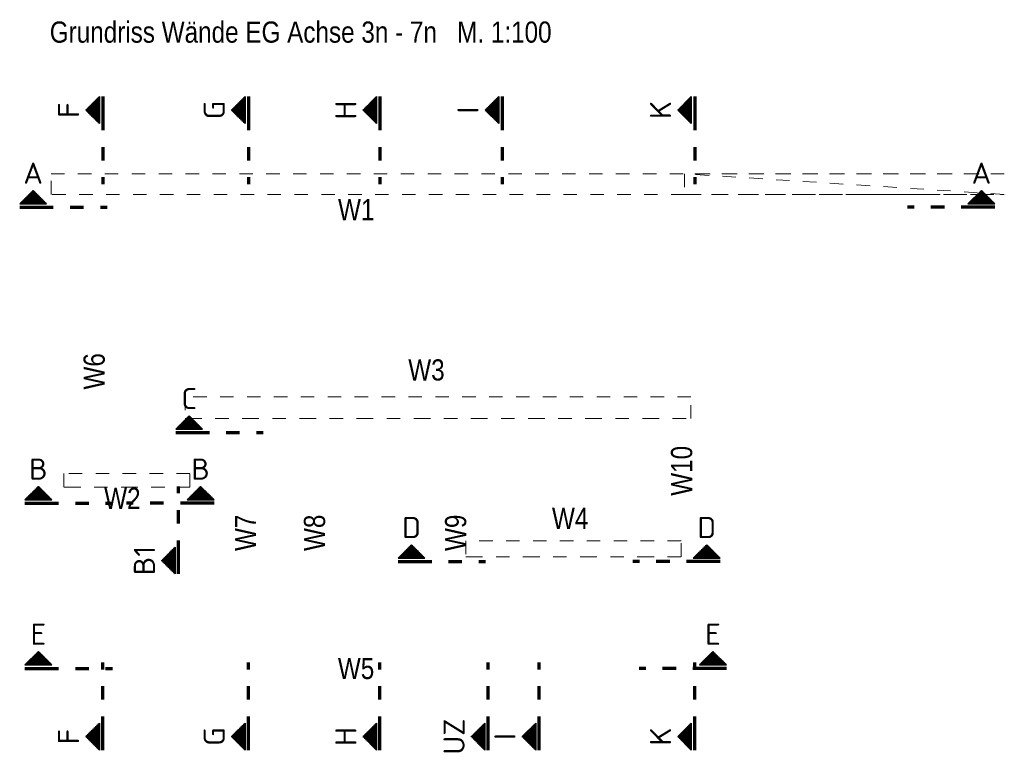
# Model space of a CAD drawing. Header units: millimetres. Extents: x -7.4 to 35.1, y -18.1 to 22.4.
# Tile 13 of 37: x -7.4 to 0, y 16.9 to 22.4. Entities that reach past the tile are written whole.
import ezdxf
from ezdxf.enums import TextEntityAlignment as Align

# ---------------------------------------------------------------- set-up
doc = ezdxf.new("R2010")
doc.units = ezdxf.units.MM
for name, pattern in [('DASHDOT', [1, 0.5, -0.25, 0, -0.25]), ('DASHDOTX2', [2, 1, -0.5, 0, -0.5]), ('HIDDEN', [0.375, 0.25, -0.125])]:
    doc.linetypes.add(name, pattern=pattern)
doc.styles.add('Arial Narrow', font='ARIALN.TTF')
doc.styles.add('isocp', font='isocp', dxfattribs={"width": 1.1})
pattern_1 = [(0, (0, 0), (0, 0.01), [])]
pattern_2 = [(90, (0, 0), (-0.01, 6e-19), [])]

msp = doc.modelspace()

# ---------------------------------------------------------------- hatches: boundary and pattern name
at = {"lineweight": 50}
h = msp.add_hatch(dxfattribs=at)
h.set_pattern_fill('Mau', color=4, scale=0.01, angle=90, style=0, pattern_type=2)
h.set_pattern_definition(pattern_2)
h.paths.add_polyline_path([(-6.766825, 21.824905), (-6.866825, 21.724905), (-6.766825, 21.624905)])
h = msp.add_hatch(dxfattribs=at)
h.set_pattern_fill('Mau', color=4, scale=0.01, angle=90, style=0, pattern_type=2)
h.set_pattern_definition(pattern_2)
h.paths.add_polyline_path([(-5.684155, 21.824905), (-5.784155, 21.724905), (-5.684155, 21.624905)])
h = msp.add_hatch(dxfattribs=at)
h.set_pattern_fill('Mau', color=4, scale=0.01, angle=90, style=0, pattern_type=2)
h.set_pattern_definition(pattern_2)
h.paths.add_polyline_path([(-4.706258, 21.824905), (-4.806258, 21.724905), (-4.706258, 21.624905)])
h = msp.add_hatch(dxfattribs=at)
h.set_pattern_fill('Mau', color=4, scale=0.01, angle=90, style=0, pattern_type=2)
h.set_pattern_definition(pattern_2)
h.paths.add_polyline_path([(-3.798212, 21.824905), (-3.898212, 21.724905), (-3.798212, 21.624905)])
h = msp.add_hatch(dxfattribs=at)
h.set_pattern_fill('Mau', color=4, scale=0.01, angle=90, style=0, pattern_type=2)
h.set_pattern_definition(pattern_2)
h.paths.add_polyline_path([(-2.366293, 21.824905), (-2.466293, 21.724905), (-2.366293, 21.624905)])
h = msp.add_hatch(dxfattribs=at)
h.set_pattern_fill('Mau', color=4, scale=0.01, style=0, pattern_type=2)
h.set_pattern_definition(pattern_1)
h.paths.add_polyline_path([(-7.159458, 21.027113), (-7.259458, 21.127113), (-7.359458, 21.027113)])
h = msp.add_hatch(dxfattribs=at)
h.set_pattern_fill('Mau', color=4, scale=0.01, style=0, pattern_type=2)
h.set_pattern_definition(pattern_1)
h.paths.add_polyline_path([(-0.109614, 21.027113), (-0.209614, 21.127113), (-0.309614, 21.027113)])
h = msp.add_hatch(dxfattribs=at)
h.set_pattern_fill('Mau', color=4, scale=0.01, style=0, pattern_type=2)
h.set_pattern_definition(pattern_1)
h.paths.add_polyline_path([(-5.999315, 19.350225), (-6.099315, 19.450225), (-6.199315, 19.350225)])
h = msp.add_hatch(dxfattribs=at)
h.set_pattern_fill('Mau', color=4, scale=0.01, style=0, pattern_type=2)
h.set_pattern_definition(pattern_1)
h.paths.add_polyline_path([(-7.12046, 18.825434), (-7.22046, 18.925434), (-7.32046, 18.825434)])
h = msp.add_hatch(dxfattribs=at)
h.set_pattern_fill('Mau', color=4, scale=0.01, style=0, pattern_type=2)
h.set_pattern_definition(pattern_1)
h.paths.add_polyline_path([(-6.114693, 18.825434), (-5.914693, 18.825434), (-6.014693, 18.925434)])
h = msp.add_hatch(dxfattribs=at)
h.set_pattern_fill('Mau', color=4, scale=0.01, angle=90, style=0, pattern_type=2)
h.set_pattern_definition(pattern_2)
h.paths.add_polyline_path([(-6.203524, 18.474061), (-6.303524, 18.374061), (-6.203524, 18.274061)])
h = msp.add_hatch(dxfattribs=at)
h.set_pattern_fill('Mau', color=4, scale=0.01, style=0, pattern_type=2)
h.set_pattern_definition(pattern_1)
h.paths.add_polyline_path([(-4.346357, 18.390609), (-4.446357, 18.490609), (-4.546357, 18.390609)])
h = msp.add_hatch(dxfattribs=at)
h.set_pattern_fill('Mau', color=4, scale=0.01, style=0, pattern_type=2)
h.set_pattern_definition(pattern_1)
h.paths.add_polyline_path([(-2.151573, 18.390609), (-2.251573, 18.490609), (-2.351573, 18.390609)])
h = msp.add_hatch(dxfattribs=at)
h.set_pattern_fill('Mau', color=4, scale=0.01, style=0, pattern_type=2)
h.set_pattern_definition(pattern_1)
h.paths.add_polyline_path([(-7.12046, 17.596945), (-7.22046, 17.696945), (-7.32046, 17.596945)])
h = msp.add_hatch(dxfattribs=at)
h.set_pattern_fill('Mau', color=4, scale=0.01, style=0, pattern_type=2)
h.set_pattern_definition(pattern_1)
h.paths.add_polyline_path([(-2.105165, 17.596945), (-2.205165, 17.696945), (-2.305165, 17.596945)])
h = msp.add_hatch(dxfattribs=at)
h.set_pattern_fill('Mau', color=4, scale=0.01, angle=90, style=0, pattern_type=2)
h.set_pattern_definition(pattern_2)
h.paths.add_polyline_path([(-6.766825, 17.164456), (-6.866825, 17.064456), (-6.766825, 16.964456)])
h = msp.add_hatch(dxfattribs=at)
h.set_pattern_fill('Mau', color=4, scale=0.01, angle=90, style=0, pattern_type=2)
h.set_pattern_definition(pattern_2)
h.paths.add_polyline_path([(-5.684155, 17.164456), (-5.784155, 17.064456), (-5.684155, 16.964456)])
h = msp.add_hatch(dxfattribs=at)
h.set_pattern_fill('Mau', color=4, scale=0.01, angle=90, style=0, pattern_type=2)
h.set_pattern_definition(pattern_2)
h.paths.add_polyline_path([(-4.706258, 17.164456), (-4.806258, 17.064456), (-4.706258, 16.964456)])
h = msp.add_hatch(dxfattribs=at)
h.set_pattern_fill('Mau', color=4, scale=0.01, angle=90, style=0, pattern_type=2)
h.set_pattern_definition(pattern_2)
h.paths.add_polyline_path([(-3.90118, 17.164456), (-4.00118, 17.064456), (-3.90118, 16.964456)])
h = msp.add_hatch(dxfattribs=at)
h.set_pattern_fill('Mau', color=4, scale=0.01, angle=90, style=0, pattern_type=2)
h.set_pattern_definition(pattern_2)
h.paths.add_polyline_path([(-3.523468, 17.164456), (-3.623468, 17.064456), (-3.523468, 16.964456)])
h = msp.add_hatch(dxfattribs=at)
h.set_pattern_fill('Mau', color=4, scale=0.01, angle=90, style=0, pattern_type=2)
h.set_pattern_definition(pattern_2)
h.paths.add_polyline_path([(-2.366293, 17.164456), (-2.466293, 17.064456), (-2.366293, 16.964456)])

# ---------------------------------------------------------------- linework, layer by layer
at = {"color": 2, "linetype": 'Continuous', "lineweight": 35}
for p, q in [((-6.866825, 21.724905), (-6.766825, 21.824905)), ((-6.766825, 21.624905), (-6.766825, 21.824905)), ((-5.784155, 21.724905), (-5.684155, 21.824905)), ((-5.684155, 21.624905), (-5.684155, 21.824905)), ((-4.806258, 21.724905), (-4.706258, 21.824905)), ((-4.706258, 21.624905), (-4.706258, 21.824905)), ((-3.898212, 21.724905), (-3.798212, 21.824905)), ((-3.798212, 21.624905), (-3.798212, 21.824905)), ((-2.466293, 21.724905), (-2.366293, 21.824905)), ((-2.366293, 21.624905), (-2.366293, 21.824905)), ((-6.766825, 21.624905), (-6.866825, 21.724905)), ((-5.684155, 21.624905), (-5.784155, 21.724905)), ((-4.706258, 21.624905), (-4.806258, 21.724905)), ((-3.798212, 21.624905), (-3.898212, 21.724905)), ((-2.366293, 21.624905), (-2.466293, 21.724905)), ((-7.359458, 21.027113), (-7.259458, 21.127113)), ((-0.309614, 21.027113), (-0.209614, 21.127113)), ((-0.209614, 21.127113), (-0.109614, 21.027113)), ((-7.359458, 21.027113), (-7.159458, 21.027113)), ((-0.309614, 21.027113), (-0.109614, 21.027113)), ((-6.199315, 19.350225), (-6.099315, 19.450225)), ((-6.099315, 19.450225), (-5.999315, 19.350225)), ((-6.199315, 19.350225), (-5.999315, 19.350225)), ((-7.32046, 18.825434), (-7.22046, 18.925434)), ((-7.22046, 18.925434), (-7.12046, 18.825434)), ((-6.014693, 18.925434), (-6.114693, 18.825434)), ((-5.914693, 18.825434), (-6.014693, 18.925434)), ((-7.32046, 18.825434), (-7.12046, 18.825434)), ((-5.914693, 18.825434), (-6.114693, 18.825434)), ((-6.303524, 18.374061), (-6.203524, 18.474061)), ((-6.203524, 18.274061), (-6.203524, 18.474061)), ((-4.546357, 18.390609), (-4.446357, 18.490609)), ((-4.446357, 18.490609), (-4.346357, 18.390609)), ((-2.351573, 18.390609), (-2.251573, 18.490609)), ((-2.251573, 18.490609), (-2.151573, 18.390609)), ((-6.203524, 18.274061), (-6.303524, 18.374061)), ((-4.546357, 18.390609), (-4.346357, 18.390609)), ((-2.351573, 18.390609), (-2.151573, 18.390609)), ((-7.32046, 17.596945), (-7.22046, 17.696945)), ((-7.22046, 17.696945), (-7.12046, 17.596945)), ((-2.305165, 17.596945), (-2.205165, 17.696945)), ((-2.205165, 17.696945), (-2.105165, 17.596945)), ((-7.32046, 17.596945), (-7.12046, 17.596945)), ((-2.305165, 17.596945), (-2.105165, 17.596945)), ((-6.866825, 17.064456), (-6.766825, 17.164456)), ((-6.766825, 16.964456), (-6.766825, 17.164456)), ((-5.784155, 17.064456), (-5.684155, 17.164456)), ((-5.684155, 16.964456), (-5.684155, 17.164456)), ((-4.806258, 17.064456), (-4.706258, 17.164456)), ((-4.706258, 16.964456), (-4.706258, 17.164456)), ((-4.00118, 17.064456), (-3.90118, 17.164456)), ((-3.90118, 16.964456), (-3.90118, 17.164456)), ((-3.623468, 17.064456), (-3.523468, 17.164456)), ((-3.523468, 16.964456), (-3.523468, 17.164456)), ((-2.466293, 17.064456), (-2.366293, 17.164456)), ((-2.366293, 16.964456), (-2.366293, 17.164456)), ((-6.766825, 16.964456), (-6.866825, 17.064456)), ((-5.684155, 16.964456), (-5.784155, 17.064456)), ((-4.706258, 16.964456), (-4.806258, 17.064456)), ((-3.90118, 16.964456), (-4.00118, 17.064456)), ((-3.523468, 16.964456), (-3.623468, 17.064456)), ((-2.366293, 16.964456), (-2.466293, 17.064456))]:
    msp.add_line(p, q, dxfattribs=at)
at = {"color": 1, "linetype": 'DASHDOTX2', "lineweight": 70, "ltscale": 0.25}
for p, q in [((-6.741825, 21.824905), (-6.741825, 21.174905)), ((-5.659155, 21.824905), (-5.659155, 21.174905)), ((-4.681258, 21.824905), (-4.681258, 21.174905)), ((-3.773212, 21.824905), (-3.773212, 21.174905)), ((-2.341293, 21.824905), (-2.341293, 21.174905)), ((-7.359458, 21.002113), (-6.709458, 21.002113)), ((-0.109614, 21.002113), (-0.759614, 21.002113)), ((-6.199315, 19.325225), (-5.549315, 19.325225)), ((-6.178524, 18.274061), (-6.178524, 18.924061)), ((-7.32046, 18.800434), (-6.67046, 18.800434)), ((-5.914693, 18.800434), (-6.564693, 18.800434)), ((-4.546357, 18.365609), (-3.896357, 18.365609)), ((-2.151573, 18.365609), (-2.801573, 18.365609)), ((-7.32046, 17.571945), (-6.67046, 17.571945)), ((-6.741825, 16.964456), (-6.741825, 17.614456)), ((-5.659155, 16.964456), (-5.659155, 17.614456)), ((-4.681258, 16.964456), (-4.681258, 17.614456)), ((-3.87618, 16.964456), (-3.87618, 17.614456)), ((-3.498468, 16.964456), (-3.498468, 17.614456)), ((-2.105165, 17.571945), (-2.755165, 17.571945)), ((-2.341293, 16.964456), (-2.341293, 17.614456))]:
    msp.add_line(p, q, dxfattribs=at)
at = {"color": 9, "linetype": 'HIDDEN', "lineweight": 0, "ltscale": 0.25}
for p, q in [((-7.126254, 21.097264), (-7.126254, 21.251181)), ((-7.126254, 21.251181), (-0.039391, 21.251181)), ((-0.039391, 21.097264), (-2.416898, 21.251181)), ((-2.416898, 21.251181), (-2.416898, 21.097264)), ((-0.039391, 21.251181), (-2.416898, 21.251181)), ((-2.416898, 21.251181), (-2.416898, 21.097264)), ((-0.039391, 21.097264), (-2.416898, 21.251181)), ((-2.416898, 21.251181), (-2.416898, 21.097264)), ((-2.416898, 21.097264), (-7.126254, 21.097264)), ((-2.416898, 21.097264), (-0.039391, 21.097264)), ((-2.369121, 19.592023), (-6.130456, 19.592023)), ((-6.130456, 19.592023), (-6.130456, 19.430934)), ((-2.369121, 19.430934), (-2.369121, 19.592023)), ((-6.094026, 19.021286), (-7.030924, 19.021286)), ((-7.030924, 19.021286), (-7.030924, 18.919788)), ((-6.094026, 18.919788), (-6.094026, 19.021286)), ((-2.442877, 18.520544), (-4.043208, 18.520544)), ((-4.043208, 18.520544), (-4.043208, 18.402422)), ((-2.442877, 18.402422), (-2.442877, 18.520544))]:
    msp.add_line(p, q, dxfattribs=at)
at = {"color": 3, "linetype": 'Continuous', "lineweight": 25}
msp.add_line((-7.259458, 21.127113), (-7.159458, 21.027113), dxfattribs=at)
at = {"color": 9, "linetype": 'DASHDOT', "lineweight": 0, "ltscale": 0.25}
for p, q in [((-2.416898, 21.097264), (-0.039391, 21.097264)), ((-6.130456, 19.430934), (-2.369121, 19.430934)), ((-7.030924, 18.919788), (-6.094026, 18.919788)), ((-4.043208, 18.402422), (-2.442877, 18.402422))]:
    msp.add_line(p, q, dxfattribs=at)

# ---------------------------------------------------------------- texts
at = {"color": 1, "lineweight": 70, "style": 'Arial Narrow'}
for s, p in [('Grundriss Wände EG Achse 3n - 7n   M. 1:100', (-7.135875, 22.226214)), ('W1', (-4.992775, 20.905511)), ('W3', (-4.470619, 19.71319)), ('W2', (-6.731387, 18.758299)), ('W4', (-3.402174, 18.608614)), ('W5', (-4.993956, 17.492479))]:
    msp.add_text(s, height=0.1575, dxfattribs=at).set_placement(p)
at = {"color": 2, "lineweight": 35, "style": 'isocp', "width": 1.15}
for s, p in [('F', (-6.916825, 21.724905)), ('G', (-5.834155, 21.724905)), ('H', (-4.856258, 21.724905)), ('K', (-2.516293, 21.724905)), ('I', (-3.948212, 21.724905)), ('B1', (-6.353524, 18.374061)), ('UZ', (-4.05118, 17.064456)), ('G', (-5.834155, 17.064456)), ('H', (-4.856258, 17.064456)), ('K', (-2.516293, 17.064456)), ('F', (-6.916825, 17.064456)), ('I', (-3.673468, 17.064456))]:
    msp.add_text(s, height=0.1575, rotation=90, dxfattribs=at).set_placement(p, align=Align.CENTER)
for s, p in [('A', (-7.259458, 21.177113)), ('A', (-0.209614, 21.177113)), ('C', (-6.099315, 19.500225)), ('B', (-7.22046, 18.975434)), ('B', (-6.014693, 18.975434)), ('D', (-4.446357, 18.540609)), ('D', (-2.251573, 18.540609)), ('E', (-7.22046, 17.746945)), ('E', (-2.205165, 17.746945))]:
    msp.add_text(s, height=0.1575, dxfattribs=at).set_placement(p, align=Align.CENTER)
at = {"color": 1, "lineweight": 70, "style": 'Arial Narrow'}
for s, p in [('W6', (-6.7271, 19.646124)), ('W10', (-2.359804, 18.855821)), ('W7', (-5.601462, 18.444944)), ('W8', (-5.088931, 18.444944)), ('W9', (-4.039891, 18.444944))]:
    msp.add_text(s, height=0.1575, rotation=90, dxfattribs=at).set_placement(p)

doc.saveas('drawing.dxf')
